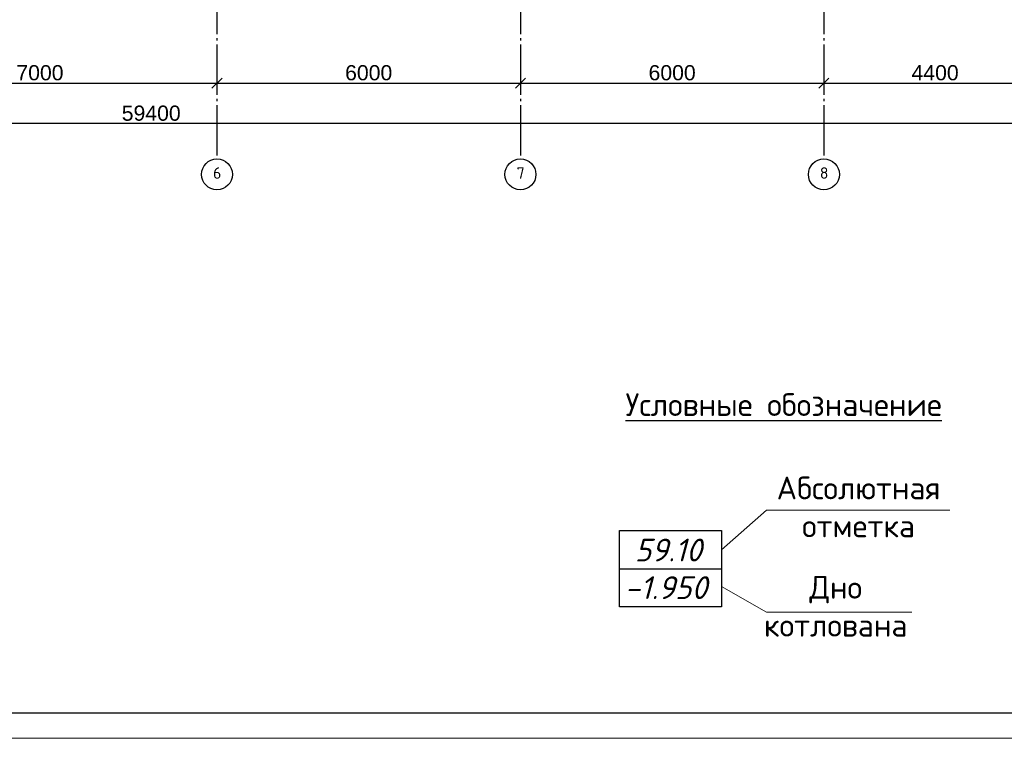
# Model space of a CAD drawing. Header units: millimetres. Extents: x -33345 to 4712671, y -3392 to 121473.
# Tile 11 of 256: x 168498 to 187966, y 44501 to 58714. Entities that reach past the tile are written whole.
import ezdxf
from ezdxf.enums import TextEntityAlignment as Align

# ---------------------------------------------------------------- set-up
doc = ezdxf.new("R2010")
doc.units = ezdxf.units.MM
doc.linetypes.add('CENTER2', pattern=[28.575, 19.05, -3.175, 3.175, -3.175])
doc.linetypes.add('ГОСТ 2.303 5', pattern=[24, 20, -1.5, 1, -1.5])
doc.layers.add('00-Axes', color=1, linetype='CENTER2')
doc.layers.add('M_отметка', color=142, linetype='Continuous')
for name, color, linetype, lineweight in [('Lina', 7, 'Continuous', 20), ('M_выноски', 155, 'Continuous', 20), ('M_Выноски текст', 7, 'Continuous', 13)]:
    doc.layers.add(name, color=color, linetype=linetype, lineweight=lineweight)
doc.styles.add('ISOCPEUR_1.00', font='isocpeui.ttf')
doc.styles.get("Standard").update_dxf_attribs({"font": 'arial.ttf'})
doc.styles.add('ГОСТ 300', font='isocpeui.ttf', dxfattribs={"height": 150})
doc.styles.add('ГОСТ 500', font='isocpeui.ttf', dxfattribs={"height": 500})
doc.dimstyles.new('ISO-25$0', dxfattribs={"dimtxt": 300, "dimasz": 200, "dimexe": 100, "dimexo": 300, "dimgap": 50, "dimtad": 1, "dimdec": 0, "dimtxsty": 'Standard', "dimblk": 'OBLIQUE', "dimcen": 250, "dimadec": 0, "dimazin": 0, "dimtfac": 1, "dimtdec": 0, "dimtmove": 0, "dimatfit": 3, "dimldrblk": 'OBLIQUE', "dimfxl": 1.25, "dimarcsym": 0})

# ---------------------------------------------------------------- blocks, each defined once
blk = doc.blocks.new('_Oblique')
at = {"color": 0, "linetype": 'ByBlock', "lineweight": -2}
blk.add_line((-0.5, -0.5), (0.5, 0.5), dxfattribs=at)
blk = doc.blocks.new('*D2592')
at = {"color": 0, "lineweight": -2, "transparency": 16777216}
for p, q in [((165398, 57760), (165398, 57560)), ((172398, 57760), (172398, 57560)), ((165398, 57460), (172398, 57460))]:
    blk.add_line(p, q, dxfattribs=at)
at = {"layer": 'Defpoints', "color": 0, "transparency": 16777216}
for p in [(165398, 57460), (172398, 57460), (172398, 57460)]:
    blk.add_point(p, dxfattribs=at)
at = {"color": 0, "lineweight": -2, "transparency": 16777216, "xscale": 200, "yscale": 200, "zscale": 200, "rotation": 180}
blk.add_blockref('_Oblique', (165398, 57460), dxfattribs=at)
at = {"color": 0, "lineweight": -2, "transparency": 16777216, "xscale": 200, "yscale": 200, "zscale": 200}
blk.add_blockref('_Oblique', (172398, 57460), dxfattribs=at)
at = {"color": 0, "lineweight": 0, "transparency": 16777216, "insert": (168898, 57663), "char_height": 300, "attachment_point": 5}
blk.add_mtext('7000', dxfattribs=at)
blk = doc.blocks.new('*D2593')
at = {"color": 0, "lineweight": -2, "transparency": 16777216}
for p, q in [((172398, 57760), (172398, 57560)), ((178398, 57760), (178398, 57560)), ((172398, 57460), (178398, 57460))]:
    blk.add_line(p, q, dxfattribs=at)
at = {"layer": 'Defpoints', "color": 0, "transparency": 16777216}
for p in [(172398, 57460), (178398, 57460), (178398, 57460)]:
    blk.add_point(p, dxfattribs=at)
at = {"color": 0, "lineweight": -2, "transparency": 16777216, "xscale": 200, "yscale": 200, "zscale": 200, "rotation": 180}
blk.add_blockref('_Oblique', (172398, 57460), dxfattribs=at)
at = {"color": 0, "lineweight": -2, "transparency": 16777216, "xscale": 200, "yscale": 200, "zscale": 200}
blk.add_blockref('_Oblique', (178398, 57460), dxfattribs=at)
at = {"color": 0, "lineweight": 0, "transparency": 16777216, "insert": (175398, 57663), "char_height": 300, "attachment_point": 5}
blk.add_mtext('6000', dxfattribs=at)
blk = doc.blocks.new('*D2594')
at = {"color": 0, "lineweight": -2, "transparency": 16777216}
for p, q in [((178398, 57760), (178398, 57560)), ((184398, 57760), (184398, 57560)), ((178398, 57460), (184398, 57460))]:
    blk.add_line(p, q, dxfattribs=at)
at = {"layer": 'Defpoints', "color": 0, "transparency": 16777216}
for p in [(178398, 57460), (184398, 57460), (184398, 57460)]:
    blk.add_point(p, dxfattribs=at)
at = {"color": 0, "lineweight": -2, "transparency": 16777216, "xscale": 200, "yscale": 200, "zscale": 200, "rotation": 180}
blk.add_blockref('_Oblique', (178398, 57460), dxfattribs=at)
at = {"color": 0, "lineweight": -2, "transparency": 16777216, "xscale": 200, "yscale": 200, "zscale": 200}
blk.add_blockref('_Oblique', (184398, 57460), dxfattribs=at)
at = {"color": 0, "lineweight": 0, "transparency": 16777216, "insert": (181398, 57663), "char_height": 300, "attachment_point": 5}
blk.add_mtext('6000', dxfattribs=at)
blk = doc.blocks.new('*D2595')
at = {"color": 0, "lineweight": -2, "transparency": 16777216}
for p, q in [((184398, 57760), (184398, 57560)), ((188798, 57760), (188798, 57560)), ((184398, 57460), (188798, 57460))]:
    blk.add_line(p, q, dxfattribs=at)
at = {"layer": 'Defpoints', "color": 0, "transparency": 16777216}
for p in [(184398, 57460), (188798, 57460), (188798, 57460)]:
    blk.add_point(p, dxfattribs=at)
at = {"color": 0, "lineweight": -2, "transparency": 16777216, "xscale": 200, "yscale": 200, "zscale": 200, "rotation": 180}
blk.add_blockref('_Oblique', (184398, 57460), dxfattribs=at)
at = {"color": 0, "lineweight": -2, "transparency": 16777216, "xscale": 200, "yscale": 200, "zscale": 200}
blk.add_blockref('_Oblique', (188798, 57460), dxfattribs=at)
at = {"color": 0, "lineweight": 0, "transparency": 16777216, "insert": (186598, 57663), "char_height": 300, "attachment_point": 5}
blk.add_mtext('4400', dxfattribs=at)
blk = doc.blocks.new('*D2598')
at = {"color": 0, "lineweight": -2, "transparency": 16777216}
for p, q in [((141398, 56960), (141398, 56760)), ((200798, 56960), (200798, 56760)), ((200798, 56660), (141398, 56660))]:
    blk.add_line(p, q, dxfattribs=at)
at = {"layer": 'Defpoints', "color": 0, "transparency": 16777216}
for p in [(141398, 56660), (141398, 56660), (200798, 56660)]:
    blk.add_point(p, dxfattribs=at)
at = {"color": 0, "lineweight": -2, "transparency": 16777216, "xscale": 200, "yscale": 200, "zscale": 200, "rotation": 180}
blk.add_blockref('_Oblique', (141398, 56660), dxfattribs=at)
at = {"color": 0, "lineweight": -2, "transparency": 16777216, "xscale": 200, "yscale": 200, "zscale": 200}
blk.add_blockref('_Oblique', (200798, 56660), dxfattribs=at)
at = {"color": 0, "lineweight": 0, "transparency": 16777216, "insert": (171098, 56863), "char_height": 300, "attachment_point": 5}
blk.add_mtext('59400', dxfattribs=at)
blk = doc.blocks.new('awe4tD')
at = {"layer": 'Lina', "ltscale": 10}
blk.add_lwpolyline([(-44239015, 22734378), (-44314815, 22734378), (-44314815, 22776378), (-44239015, 22776378)], close=True, dxfattribs=at)
at = {"layer": 'Lina', "lineweight": 30, "ltscale": 10}
blk.add_lwpolyline([(-44239515, 22734878), (-44312815, 22734878), (-44312815, 22775878), (-44239515, 22775878)], close=True, dxfattribs=at)

msp = doc.modelspace()

# ---------------------------------------------------------------- linework, layer by layer
at = {"ltscale": 500}
msp.add_line((180356.367, 47855.856), (182374.208, 47855.856), dxfattribs=at)
msp.add_lwpolyline([(180356.367, 48608.754), (182374.208, 48608.754), (182374.208, 47102.959), (180356.367, 47102.959), (180356.367, 48608.754)])
at = {"layer": '00-Axes', "color": 251, "linetype": 'ГОСТ 2.303 5', "ltscale": 50, "true_color": 0x636466}
for points in [[(172398.437, 81026.069), (172398.437, 55960.022)], [(172398.437, 81026.069), (172398.437, 55960.022)], [(178398.437, 81026.069), (178398.437, 55960.022)], [(184398.437, 81026.069), (184398.437, 55960.022)]]:
    msp.add_lwpolyline(points, dxfattribs=at)
at = {"layer": '00-Axes', "color": 219, "linetype": 'ByBlock', "ltscale": 100, "true_color": 0x642165}
for centre in [(172398.437, 55654.062), (172398.437, 55654.062), (178398.437, 55654.062), (184398.437, 55654.062)]:
    msp.add_circle(centre, 305.96, dxfattribs=at)
at = {"layer": 'M_выноски', "ltscale": 20}
for points in [[(182374.208, 48229.192), (183266.836, 49013.231), (186891.89, 49013.231)], [(182374.208, 47503.618), (183266.836, 46994.388), (186135.711, 46994.388)]]:
    msp.add_lwpolyline(points, dxfattribs=at)

# ---------------------------------------------------------------- block references
msp.add_blockref('awe4tD', (44446703.28, -22689876.566))

# ---------------------------------------------------------------- texts
at = {"color": 1, "style": 'ГОСТ 300'}
msp.add_text('59.10', height=450, dxfattribs=at).set_placement((181320.872, 48224.806), align=Align.MIDDLE_CENTER)
at = {"insert": (179011.626, 51325.428), "char_height": 450, "width": 9184.83087, "attachment_point": 1, "style": 'ГОСТ 500'}
msp.add_mtext('\\pxqc;{\\fISOCPEUR|b0|i0|c204|p34;\\LУсловные обозначение}', dxfattribs=at)
at = {"layer": '00-Axes', "color": 219, "linetype": 'ByBlock', "ltscale": 100, "true_color": 0x642165, "char_height": 226.05869, "attachment_point": 1, "style": 'ISOCPEUR_1.00'}
for s, insert in [('\\pxqc;{\\fISOCPEUR|b0|i0|c204|p34;6}', (172017.271, 55793.867)), ('\\pxqc;{\\fISOCPEUR|b0|i0|c204|p34;7}', (178017.271, 55793.867)), ('\\pxqc;{\\fISOCPEUR|b0|i0|c204|p34;8}', (184017.271, 55793.867))]:
    msp.add_mtext_dynamic_manual_height_columns(s, width=772.47909, gutter_width=706.433, heights=[0], dxfattribs=dict(at, insert=insert))
at = {"layer": 'M_Выноски текст', "char_height": 450, "attachment_point": 1, "style": 'ГОСТ 300'}
for s, insert, width in [('\\pxqc;{\\fISOCPEUR|b0|i0|c204|p34;Абсолютная \\Pотметка}', (181888.324, 49677.463), 6392.14261), ('\\pxqc;{\\fISOCPEUR|b0|i0|c204|p34;Дно \\Pкотлована}', (182044.452, 47712.674), 5177.02182)]:
    msp.add_mtext(s, dxfattribs=dict(at, insert=insert, width=width))
at = {"layer": 'M_отметка', "color": 0, "style": 'ГОСТ 300'}
msp.add_text('-1.950', height=450, dxfattribs=at).set_placement((181274.233, 47480.856), align=Align.MIDDLE_CENTER)

# ---------------------------------------------------------------- dimensions: what is measured, and where the dimension line sits
at = {"color": 18, "lineweight": 0, "true_color": 0x000000}
for base, p1, p2, picture, middle in [((172398.437, 57460.022), (165398.437, 57460.022), (172398.437, 57460.022), '*D2592', (168898.437, 57663.194)), ((178398.437, 57460.022), (172398.437, 57460.022), (178398.437, 57460.022), '*D2593', (175398.437, 57663.194)), ((184398.437, 57460.022), (178398.437, 57460.022), (184398.437, 57460.022), '*D2594', (181398.437, 57663.194)), ((188798.437, 57460.022), (184398.437, 57460.022), (188798.437, 57460.022), '*D2595', (186598.437, 57663.194)), ((141398.437, 56660.022), (200798.437, 56660.022), (141398.437, 56660.022), '*D2598', (171098.437, 56863.194))]:
    dim = msp.add_linear_dim(base=base, p1=p1, p2=p2, dimstyle='ISO-25$0', dxfattribs=at)
    dim.commit()
    dim.dimension.update_dxf_attribs({"geometry": picture, "text_midpoint": middle})

doc.saveas('drawing.dxf')
